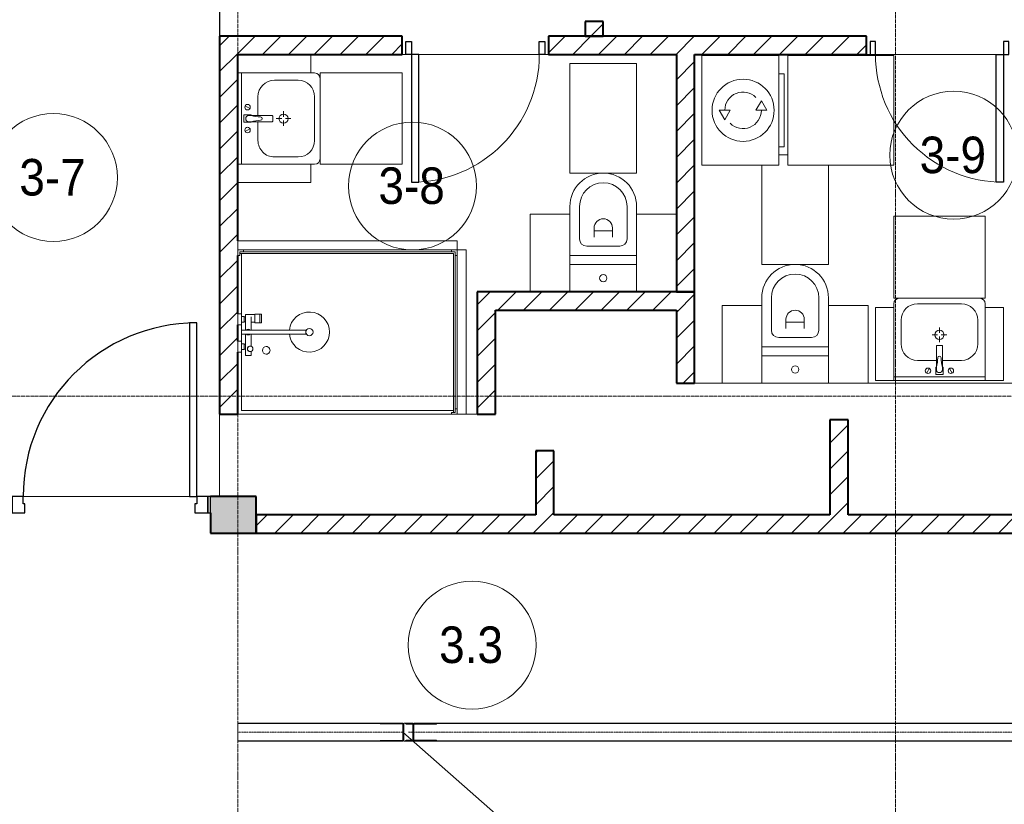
# Model space of a CAD drawing. Header units: millimetres. Extents: x 105790 to 201854, y 7718 to 225473.
# Tile 22 of 50: x 113956 to 119345, y 24065 to 28360. Entities that reach past the tile are written whole.
import ezdxf

# ---------------------------------------------------------------- set-up
doc = ezdxf.new("R2010")
doc.units = ezdxf.units.MM
for name, pattern in [('ADSK_Линия сетки', [25, 20, -2.5, 0, -2.5]), ('Линия сетки', [25, 20, -2.5, 0, -2.5]), ('Осевая', [14, 10, -2, 0, -2])]:
    doc.linetypes.add(name, pattern=pattern)
for name, color, linetype, lineweight in [('Двери', 7, 'Continuous', 18), ('Кабельные лотки', 7, 'Continuous', 18), ('Каркас_Импост', 7, 'Continuous', 30), ('Марки кабельных лотков', 7, 'Continuous', 20), ('Марки помещений', 7, 'Continuous', 20), ('Мебель', 7, 'Continuous', 18), ('Монтажный зазор', 7, 'Continuous', 30), ('Опуск', 7, 'Continuous', 18), ('Осевая линия', 7, 'Осевая', 18), ('Оси', 7, 'Continuous', 9), ('Панель', 7, 'Continuous', 30), ('Перекрытия', 7, 'Continuous', 18), ('Сантехнические приборы', 7, 'Continuous', 18), ('Соединительные детали кабельных лотков', 7, 'Continuous', 18), ('Стены', 7, 'Continuous', 18), ('Стены разрез', 7, 'Continuous', 40), ('Электрооборудование', 7, 'Continuous', 18)]:
    doc.layers.add(name, color=color, linetype=linetype, lineweight=lineweight)
doc.styles.add('Arial_3', font='arial.ttf', dxfattribs={"width": 0.9, "height": 200})
pattern_1 = [(45, (0, 0), (-70.71068, 70.71068), [])]

# ---------------------------------------------------------------- blocks, each defined once
blk = doc.blocks.new('MR_Унитаз напольный - Санузел с ванной-2638740-МКСС_К4_L23_78_000_')
at = {"layer": 'Сантехнические приборы', "color": 253, "true_color": 0xaaaaaa}
for p, q in [((-182.5, 0), (-182.5, 267.5)), ((-130, 267.5), (-130, 90)), ((130, 90), (130, 267.5)), ((182.5, 267.5), (182.5, 0)), ((-50, 150), (-50, 100)), ((-50, 135), (50, 135)), ((50, 100), (50, 150)), ((182.5, 0), (-182.5, 0)), ((-182.5, -50), (-182.5, 0)), ((-182.5, 0), (182.5, 0)), ((-90, 50), (90, 50)), ((182.5, 0), (182.5, -50)), ((-182.5, -50), (182.5, -50)), ((-182.5, -200), (-182.5, -50)), ((182.5, -50), (-182.5, -50)), ((182.5, -50), (182.5, -200)), ((182.5, -200), (-182.5, -200))]:
    blk.add_line(p, q, dxfattribs=at)
for centre, radius, start, end in [((0, 267.5), 182.5, 0, 180), ((0, 267.5), 130, 360, 180), ((0, 150), 50, 360, 180), ((-90, 90), 40, 180, 270), ((90, 90), 40, 270, 360), ((0, -125), 20, 360, 180), ((0, -125), 20, 180, 360)]:
    blk.add_arc(centre, radius, start, end, dxfattribs=at)
blk = doc.blocks.new('MR_Зона обслуживания - MR_Зона обслуживания-2638741-МКСС_К4_L23_78_000_')
at = {"layer": 'Мебель', "lineweight": 9}
for p, q in [((-39.8, 600), (-89.8, 600)), ((-182.5, 544), (-182.5, 0)), ((182.5, 0), (182.5, 544)), ((-182.5, 0), (182.5, 0))]:
    blk.add_line(p, q, dxfattribs=at)
blk = doc.blocks.new('MR_Зона обслуживания - MR_Зона обслуживания-2638742-МКСС_К4_L23_78_000_')
at = {"layer": 'Мебель', "lineweight": 9}
for p, q in [((108.75, 425), (-108.75, 425)), ((108.75, 0), (108.75, 425)), ((-108.75, 0), (108.75, 0))]:
    blk.add_line(p, q, dxfattribs=at)
blk = doc.blocks.new('MR_Зона обслуживания - MR_Зона обслуживания-V1-МКСС_К4_L23_78_000_')
at = {"layer": 'Мебель', "lineweight": 9}
for p, q in [((108.75, 425), (-108.75, 425)), ((-108.75, 425), (-108.75, 0)), ((-108.75, 0), (108.75, 0))]:
    blk.add_line(p, q, dxfattribs=at)
blk = doc.blocks.new('MR_Тумба-Умывальник с зеркалом - Тумба-умывальник_500-2638752-МКСС_К4_L23_78_000_')
at = {"layer": 'Сантехнические приборы', "color": 253, "true_color": 0xaaaaaa}
for p, q in [((-250, 400), (-250, 420)), ((-120, 420), (120, 420)), ((250, 420), (250, 400)), ((-210, 200), (-210, 330)), ((210, 330), (210, 200)), ((0, 290), (0, 260)), ((-10, 250), (-40, 250)), ((0, 210), (0, 240)), ((40, 250), (10, 250)), ((-17, 73.1), (-17, 187.9)), ((-14, 190.9), (14, 190.9)), ((17, 187.9), (17, 73.1)), ((-17, 110), (-120, 110)), ((120, 110), (17, 110)), ((-69.7, 39.8), (-55.6, 66.3)), ((-20, 73.1), (-17, 73.1)), ((-20, 33.1), (-20, 73.1)), ((-17, 60), (-17, 73.1)), ((17, 73.1), (17, 60)), ((17, 73.1), (20, 73.1)), ((20, 73.1), (20, 33.1)), ((69.7, 39.8), (55.6, 66.3)), ((-250, 20), (250, 20)), ((250, 0), (-250, 0)), ((20, 33.1), (-20, 33.1))]:
    blk.add_line(p, q, dxfattribs=at)
for centre, radius, start, end in [((-220, 420), 30, 90, 180), ((220, 420), 30, 0, 90), ((-120, 330), 90, 90, 180), ((120, 330), 90, 0, 90), ((0, 250), 25, 360, 180), ((0, 250), 25, 180, 360), ((-120, 200), 90, 180, 270), ((-14, 187.9), 3, 90, 180), ((-14, 187.9), 3, 105, 165), ((14, 187.9), 3, 0, 90), ((14, 187.9), 3, 15, 75), ((120, 200), 90, 270, 0), ((-217.6, 129.9), 208.5, 344.1823, 358.4054), ((0, 124.1), 9.19, 0, 180), ((217.6, 129.9), 208.5, 181.5946, 195.8177), ((-62.7, 53.1), 15, 0, 180), ((0, 60), 17, 180, 0), ((62.7, 53.1), 15, 0, 180), ((-62.7, 53.1), 15, 180, 0), ((62.7, 53.1), 15, 180, 0)]:
    blk.add_arc(centre, radius, start, end, dxfattribs=at)
blk = doc.blocks.new('MR_Зона обслуживания - MR_Зона обслуживания-2638754-МКСС_К4_L23_78_000_')
at = {"layer": 'Мебель', "lineweight": 9}
for p, q in [((250, 450), (-250, 450)), ((-250, 450), (-250, 0)), ((250, 0), (250, 450)), ((-250, 0), (250, 0))]:
    blk.add_line(p, q, dxfattribs=at)
blk = doc.blocks.new('MR_Зона обслуживания - MR_Зона обслуживания-2638747-МКСС_К4_L23_78_000_')
at = {"layer": 'Мебель', "lineweight": 9}
for p, q in [((50, 400), (-50, 400)), ((-50, 400), (-50, 0)), ((50, 0), (50, 400)), ((-50, 0), (50, 0))]:
    blk.add_line(p, q, dxfattribs=at)
blk = doc.blocks.new('MR_Стиральная машина - Стиральная машина_450-2515852-МКСС_К4_L23_78_000_')
at = {"layer": 'Электрооборудование', "color": 253, "true_color": 0xaaaaaa}
for p, q in [((300, 0), (-300, 0)), ((-300, 0), (-300, -420)), ((300, -420), (300, 0)), ((0, -95), (-52, -125)), ((0, -155), (0, -95)), ((-52, -125), (0, -155)), ((0, -295), (0, -355)), ((52, -325), (0, -295)), ((0, -355), (52, -325)), ((-300, -420), (300, -420)), ((-200, -420), (-200, -450)), ((200, -450), (200, -420)), ((-200, -450), (200, -450))]:
    blk.add_line(p, q, dxfattribs=at)
for radius, start, end in [(170, 360, 180), (100, 135, 270), (100, 315, 90), (170, 180, 360)]:
    blk.add_arc((0, -225), radius, start, end, dxfattribs=at)
blk = doc.blocks.new('MR_Зона обслуживания - MR_Зона обслуживания-2638756-МКСС_К4_L23_78_000_')
at = {"layer": 'Мебель', "lineweight": 9}
for p, q in [((300, 0), (-300, 0)), ((-300, 0), (-300, -580)), ((300, -580), (300, 0)), ((-300, -580), (300, -580))]:
    blk.add_line(p, q, dxfattribs=at)
blk = doc.blocks.new('MR_Унитаз напольный - Санузел с ванной-V2-МКСС_К4_L23_78_000_')
at = {"layer": 'Сантехнические приборы', "color": 253, "true_color": 0xaaaaaa}
for p, q in [((-182.5, 0), (-182.5, 267.5)), ((-130, 267.5), (-130, 90)), ((130, 90), (130, 267.5)), ((182.5, 267.5), (182.5, 0)), ((-50, 150), (-50, 100)), ((-50, 135), (50, 135)), ((50, 100), (50, 150)), ((182.5, 0), (-182.5, 0)), ((-182.5, -50), (-182.5, 0)), ((-182.5, 0), (182.5, 0)), ((-90, 50), (90, 50)), ((182.5, 0), (182.5, -50)), ((-182.5, -50), (182.5, -50)), ((-182.5, -200), (-182.5, -50)), ((182.5, -50), (-182.5, -50)), ((182.5, -50), (182.5, -200))]:
    blk.add_line(p, q, dxfattribs=at)
for centre, radius, start, end in [((0, 267.5), 182.5, 0, 180), ((0, 267.5), 130, 360, 180), ((0, 150), 50, 360, 180), ((-90, 90), 40, 180, 270), ((90, 90), 40, 270, 360), ((0, -125), 20, 360, 180), ((0, -125), 20, 180, 360)]:
    blk.add_arc(centre, radius, start, end, dxfattribs=at)
blk = doc.blocks.new('MR_Зона обслуживания - MR_Зона обслуживания-V3-МКСС_К4_L23_78_000_')
at = {"layer": 'Мебель', "lineweight": 9}
for p, q in [((182.5, 600), (-182.5, 600)), ((-182.5, 600), (-182.5, 0)), ((182.5, 0), (182.5, 600)), ((-182.5, 0), (182.5, 0))]:
    blk.add_line(p, q, dxfattribs=at)
blk = doc.blocks.new('MR_Зона обслуживания - MR_Зона обслуживания-V4-МКСС_К4_L23_78_000_')
at = {"layer": 'Мебель', "lineweight": 9}
blk.add_line((108.75, 425), (-108.75, 425), dxfattribs=at)
blk = doc.blocks.new('MR_Зона обслуживания - MR_Зона обслуживания-V5-МКСС_К4_L23_78_000_')
at = {"layer": 'Мебель', "lineweight": 9}
for p, q in [((108.75, 425), (-108.75, 425)), ((-108.75, 425), (-108.75, 0))]:
    blk.add_line(p, q, dxfattribs=at)
blk = doc.blocks.new('MR_Тумба-Умывальник с зеркалом - Тумба-умывальник_500-V6-МКСС_К4_L23_78_000_')
at = {"layer": 'Сантехнические приборы', "color": 253, "true_color": 0xaaaaaa}
for p, q in [((-250, 400), (-250, 420)), ((-120, 420), (120, 420)), ((250, 420), (250, 400)), ((-210, 200), (-210, 330)), ((210, 330), (210, 200)), ((0, 290), (0, 260)), ((-10, 250), (-40, 250)), ((0, 210), (0, 240)), ((40, 250), (10, 250)), ((-17, 73.1), (-17, 187.9)), ((-14, 190.9), (14, 190.9)), ((17, 187.9), (17, 73.1)), ((-17, 110), (-120, 110)), ((120, 110), (17, 110)), ((-69.7, 39.8), (-55.6, 66.3)), ((-20, 73.1), (-17, 73.1)), ((-20, 33.1), (-20, 73.1)), ((-17, 60), (-17, 73.1)), ((17, 73.1), (17, 60)), ((17, 73.1), (20, 73.1)), ((20, 73.1), (20, 33.1)), ((69.7, 39.8), (55.6, 66.3)), ((-250, 20), (250, 20)), ((20, 33.1), (-20, 33.1))]:
    blk.add_line(p, q, dxfattribs=at)
for centre, radius, start, end in [((-220, 420), 30, 90, 180), ((220, 420), 30, 0, 90), ((-120, 330), 90, 90, 180), ((120, 330), 90, 0, 90), ((0, 250), 25, 360, 180), ((0, 250), 25, 180, 360), ((-120, 200), 90, 180, 270), ((-14, 187.9), 3, 90, 180), ((-14, 187.9), 3, 105, 165), ((14, 187.9), 3, 0, 90), ((14, 187.9), 3, 15, 75), ((120, 200), 90, 270, 0), ((-217.6, 129.9), 208.5, 344.1823, 358.4054), ((0, 124.1), 9.19, 0, 180), ((217.6, 129.9), 208.5, 181.5946, 195.8177), ((-62.7, 53.1), 15, 0, 180), ((0, 60), 17, 180, 0), ((62.7, 53.1), 15, 0, 180), ((-62.7, 53.1), 15, 180, 0), ((62.7, 53.1), 15, 180, 0)]:
    blk.add_arc(centre, radius, start, end, dxfattribs=at)
blk = doc.blocks.new('MR_Зона обслуживания - MR_Зона обслуживания-V7-МКСС_К4_L23_78_000_')
at = {"layer": 'Мебель', "lineweight": 9}
for p, q in [((50, 400), (-50, 400)), ((-50, 400), (-50, 0)), ((50, 0), (50, 400))]:
    blk.add_line(p, q, dxfattribs=at)
blk = doc.blocks.new('A_DOR_Door - Вн_3_Одинарная_800x2100-3064259-МКСС_К4_L23_78_000_')
at = {"layer": 'Двери', "color": 253, "lineweight": 30, "true_color": 0xaaaaaa}
for p, q in [((-350, 50), (-350, 750)), ((-350, 750), (-310, 750)), ((-350, 50), (-350, 750)), ((-310, 750), (-310, 50)), ((-380, 50), (-380, -20)), ((-350, 50), (-380, 50)), ((-310, 50), (-350, 50)), ((-350, -20), (-350, 50)), ((380, 50), (350, 50)), ((350, 50), (350, -20)), ((380, -20), (380, 50)), ((-380, -20), (-350, -20)), ((350, -20), (380, -20))]:
    blk.add_line(p, q, dxfattribs=at)
at = {"layer": 'Двери', "color": 254, "lineweight": 9, "true_color": 0xd4d4d4}
blk.add_arc((-350, 50), 700, 360, 90, dxfattribs=at)
blk = doc.blocks.new('MR_Душевой поддон - Санузел с душем_900х1200-2638805-МКСС_К4_L23_78_000_')
at = {"layer": 'Сантехнические приборы', "color": 253, "true_color": 0xaaaaaa}
for p, q in [((-90, 1170), (-90, 1190)), ((-90, 1190), (-70, 1190)), ((790, 1190), (-90, 1190)), ((-90, 1190), (-90, 10)), ((-70, 1190), (-70, 1200)), ((770, 1200), (770, 1190)), ((770, 1190), (790, 1190)), ((790, 1190), (790, 1170)), ((790, 1180), (790, 1190)), ((800, 1170), (800, 1200)), ((-100, 1170), (-90, 1170)), ((-80, 10), (-80, 1180)), ((-80, 1180), (790, 1180)), ((780, 1180), (780, 20)), ((790, 1170), (800, 1170)), ((800, 1170), (800, 0)), ((338.7, 20), (338.7, 375.1)), ((361.3, 375.1), (361.3, 20)), ((251.9, 129.1), (298.9, 129.1)), ((251.9, 120), (251.9, 129.1)), ((251.9, 120), (298.9, 120)), ((251.9, 92.5), (251.9, 120)), ((298.9, 120), (251.9, 120)), ((298.9, 129.1), (298.9, 120)), ((298.9, 120), (298.9, 92.5)), ((298.9, 92.5), (251.9, 92.5)), ((253.8, 92.5), (296.6, 92.5)), ((253.8, 42), (253.8, 92.5)), ((266.7, 73.7), (338.7, 73.7)), ((296.6, 92.5), (296.6, 73.7)), ((361.3, 73.7), (428.7, 73.7)), ((455.7, 73.7), (479.1, 73.7)), ((479.1, 73.7), (479.1, 42)), ((-90, 30), (-100, 30)), ((-90, 10), (-90, 30)), ((-70, 10), (-90, 10)), ((-90, 10), (-80, 10)), ((250.2, 20), (-80, 20)), ((-70, 0), (-70, 10)), ((250.2, 20), (310, 20)), ((250.2, 0), (250.2, 20)), ((266.7, 42), (253.8, 42)), ((264, 34), (296, 34)), ((264, 20), (264, 34)), ((296, 20), (264, 20)), ((338.7, 42), (266.7, 42)), ((266.7, 42), (293.6, 42)), ((266.7, 34), (266.7, 42)), ((293.6, 34), (266.7, 34)), ((293.6, 42), (293.6, 34)), ((296, 34), (296, 20)), ((338.7, 20), (310, 20)), ((310, 20), (310, 0)), ((361.3, 20), (338.7, 20)), ((479.1, 42), (361.3, 42)), ((400, 20), (361.3, 20)), ((400, 0), (400, 20)), ((400, 20), (459.8, 20)), ((414, 20), (414, 34)), ((414, 34), (446, 34)), ((446, 20), (414, 20)), ((416.4, 34), (416.4, 42)), ((416.4, 42), (443.3, 42)), ((443.3, 34), (416.4, 34)), ((443.3, 42), (443.3, 34)), ((446, 34), (446, 20)), ((780, 20), (459.8, 20)), ((459.8, 20), (459.8, 0)), ((-100, 0), (-70, 0)), ((310, 0), (250.2, 0)), ((459.8, 0), (400, 0))]:
    blk.add_line(p, q, dxfattribs=at)
for centre, radius, start, end in [((350, 391.5), 110, 275.916, 264.084), ((350, 391.5), 20, 0, 180), ((350, 391.5), 20, 180, 0), ((350, 391.5), 20, 235.4667, 304.5333), ((450, 155.2), 20.9, 360, 180), ((450, 155.2), 20.9, 180, 360), ((350, 56.1), 15.5, 137.0093, 222.9907), ((350, 56.1), 15.5, 317.0093, 42.9907), ((442.2, 67.2), 15, 0, 180), ((442.2, 67.2), 15, 154.0483, 25.9517), ((442.2, 67.2), 15, 180, 0)]:
    blk.add_arc(centre, radius, start, end, dxfattribs=at)
blk = doc.blocks.new('MR_Зона обслуживания - MR_Зона обслуживания-2638751-МКСС_К4_L23_78_000_')
at = {"layer": 'Мебель', "lineweight": 9}
for p, q in [((450, 50), (-450, 50)), ((-450, 50), (-450, 0)), ((-450, 0), (450, 0)), ((450, 0), (450, 50))]:
    blk.add_line(p, q, dxfattribs=at)
blk = doc.blocks.new('MR_Зона обслуживания - MR_Зона обслуживания-2638808-МКСС_К4_L23_78_000_')
at = {"layer": 'Мебель', "lineweight": 9}
for p, q in [((600, 50), (-600, 50)), ((-600, 50), (-600, 0)), ((-600, 0), (600, 0)), ((600, 0), (600, 50))]:
    blk.add_line(p, q, dxfattribs=at)
blk = doc.blocks.new('A_DOR_Door - Вн_3_Одинарная_800x2100-3064304-МКСС_К4_L23_78_000_')
at = {"layer": 'Двери', "color": 253, "lineweight": 30, "true_color": 0xaaaaaa}
for p, q in [((-380, 20), (-350, 20)), ((-380, -50), (-380, 20)), ((-350, 20), (-350, -50)), ((350, -50), (350, 20)), ((350, 20), (380, 20)), ((380, 20), (380, -50)), ((-350, -50), (-380, -50)), ((-350, -50), (-350, -750)), ((-310, -50), (-350, -50)), ((-350, -50), (-350, -750)), ((-310, -750), (-310, -50)), ((380, -50), (350, -50)), ((-350, -750), (-310, -750))]:
    blk.add_line(p, q, dxfattribs=at)
at = {"layer": 'Двери', "color": 254, "lineweight": 9, "true_color": 0xd4d4d4}
blk.add_arc((-350, -50), 700, 270, 0, dxfattribs=at)
blk = doc.blocks.new('101_Дверь_Однопольная - _НЧ_Мет_900х2100_Квартира_Л-3835079-МКСС_К4_L23_78_000_')
at = {"layer": 'Каркас_Импост', "color": 253, "true_color": 0xaaaaaa}
for p, q in [((-475, 100), (-535, 100)), ((-535, 100), (-535, 10)), ((-475, 60), (-475, 100)), ((-465, 60), (-475, 60)), ((-465, 10), (-465, 60)), ((475, 60), (465, 60)), ((465, 60), (465, 10)), ((535, 100), (475, 100)), ((475, 100), (475, 60)), ((535, 10), (535, 100)), ((-535, 10), (-465, 10)), ((465, 10), (535, 10))]:
    blk.add_line(p, q, dxfattribs=at)
at = {"layer": 'Монтажный зазор', "color": 253, "true_color": 0xaaaaaa}
for p, q in [((-535, 100), (-550, 100)), ((-550, 100), (-550, 10)), ((-535, 10), (-535, 100)), ((550, 100), (535, 100)), ((535, 100), (535, 10)), ((550, 10), (550, 100)), ((-550, 10), (-535, 10)), ((535, 10), (550, 10))]:
    blk.add_line(p, q, dxfattribs=at)
at = {"layer": 'Панель', "color": 253, "true_color": 0xaaaaaa}
for p, q in [((475, 1050), (435, 1050)), ((435, 1050), (435, 100)), ((475, 100), (475, 1050)), ((435, 100), (475, 100))]:
    blk.add_line(p, q, dxfattribs=at)
blk.add_arc((475, 100), 950, 90, 180, dxfattribs=at)
blk = doc.blocks.new('135_SLK_K4_AR_rvt-1-МКСС_К4_L23_78_000_')
at = {"layer": 'Стены разрез', "lineweight": 9, "true_color": 0xaaaaaa}
h = blk.add_hatch(dxfattribs=at)
h.set_pattern_fill('FP_3', color=253, style=0, pattern_type=2)
h.set_pattern_definition(pattern_1)
h.paths.add_polyline_path([(117050, 28270), (117150, 28270), (117150, 28350), (117050, 28350)])
h.paths.add_polyline_path([(117150, 29250), (117150, 32900), (117050, 32900), (117050, 29250)])
h = blk.add_hatch(dxfattribs=at)
h.set_pattern_fill('FP_3', color=253, style=0, pattern_type=2)
h.set_pattern_definition(pattern_1)
h.paths.add_polyline_path([(120450, 28170), (120450, 28270), (119390, 28270), (119390, 28170), (119682.6, 28170)])
h.paths.add_polyline_path([(118590, 28170), (118590, 28270), (116850, 28270), (116850, 28170), (117930, 28170)])
h.paths.add_polyline_path([(116050, 28170), (116050, 28270), (115050, 28270), (115050, 28170), (115739.1, 28170)])
h = blk.add_hatch(dxfattribs=at)
h.set_pattern_fill('FP_3', color=253, style=0, pattern_type=2)
h.set_pattern_definition(pattern_1)
h.paths.add_polyline_path([(115150, 26200), (115150, 28170), (115050, 28170), (115050, 26200)])
h = blk.add_hatch(dxfattribs=at)
h.set_pattern_fill('FP_3', color=253, style=0, pattern_type=2)
h.set_pattern_definition(pattern_1)
h.paths.add_polyline_path([(117650, 26870), (117650, 28170), (117550, 28170), (117550, 26870)])
h = blk.add_hatch(dxfattribs=at)
h.set_pattern_fill('FP_3', color=253, style=0, pattern_type=2)
h.set_pattern_definition(pattern_1)
h.paths.add_polyline_path([(117550, 26770), (117550, 26870), (116460, 26870), (116460, 26770), (117491.8, 26770)])
h = blk.add_hatch(dxfattribs=at)
h.set_pattern_fill('FP_3', color=253, style=0, pattern_type=2)
h.set_pattern_definition(pattern_1)
h.paths.add_polyline_path([(117550, 26370), (117650, 26370), (117650, 26870), (117550, 26870), (117550, 26544.3)])
h = blk.add_hatch(dxfattribs=at)
h.set_pattern_fill('FP_3', color=253, style=0, pattern_type=2)
h.set_pattern_definition(pattern_1)
h.paths.add_polyline_path([(116560, 26200), (116560, 26770), (116460, 26770), (116460, 26200)])
h = blk.add_hatch(dxfattribs=at)
h.set_pattern_fill('FP_3', color=253, style=0, pattern_type=2)
h.set_pattern_definition(pattern_1)
h.paths.add_polyline_path([(118490, 25650), (118490, 26170), (118390, 26170), (118390, 25650)])
h = blk.add_hatch(dxfattribs=at)
h.set_pattern_fill('FP_3', color=253, style=0, pattern_type=2)
h.set_pattern_definition(pattern_1)
h.paths.add_polyline_path([(116880, 25650), (116880, 26000), (116780, 26000), (116780, 25650)])
at = {"layer": 'Стены разрез', "lineweight": 18, "true_color": 0xcbcbcb}
h = blk.add_hatch(color=9, dxfattribs=at)
h.paths.add_polyline_path([(113549.8, 25550), (113899.8, 25550), (113899.8, 25750), (113549.8, 25750), (113549.8, 25660)])
h.paths.add_polyline_path([(114999.8, 25550), (115250, 25550), (115250, 25750), (114999.8, 25750), (114999.8, 25660)])
at = {"layer": 'Стены разрез', "lineweight": 9, "true_color": 0xaaaaaa}
h = blk.add_hatch(dxfattribs=at)
h.set_pattern_fill('FP_3', color=253, style=0, pattern_type=2)
h.set_pattern_definition(pattern_1)
h.paths.add_polyline_path([(123550, 25550), (123550, 25650), (115250, 25650), (115250, 25550), (123188, 25550)])
at = {"layer": 'Перекрытия', "color": 253, "true_color": 0xaaaaaa}
for p, q in [((115049.6, 25750), (115049.6, 28270)), ((116070, 28170), (116050, 28170)), ((116050, 28170), (116070, 28170)), ((116800, 28170), (116140, 28170)), ((116140, 28170), (116800, 28170)), ((116850, 28170), (116830, 28170)), ((116830, 28170), (116850, 28170)), ((118610, 28170), (118590, 28170)), ((118590, 28170), (118610, 28170)), ((119300, 28170), (118640, 28170)), ((118640, 28170), (119300, 28170)), ((117650, 26370), (117800, 26370)), ((118600, 26370), (119650, 26370)), ((115150, 26200), (116320, 26200)), ((116400, 26200), (116460, 26200)), ((113974.8, 25750), (114884.8, 25750)), ((114884.8, 25750), (113974.8, 25750))]:
    blk.add_line(p, q, dxfattribs=at)
at = {"layer": 'Стены', "color": 253, "true_color": 0xaaaaaa}
for p, q in [((115049.6, 28220), (115049.6, 29300)), ((115050.4, 29300), (115050.4, 28270))]:
    blk.add_line(p, q, dxfattribs=at)
at = {"layer": 'Стены разрез', "color": 253, "true_color": 0xaaaaaa}
for p, q in [((117150, 28350), (117050, 28350)), ((117050, 28350), (117050, 28270)), ((117150, 28270), (117150, 28350)), ((116050, 28270), (115050, 28270)), ((115050, 28270), (115050, 28170)), ((116050, 28170), (116050, 28270)), ((118590, 28270), (116850, 28270)), ((116850, 28270), (116850, 28170)), ((117050, 28270), (117150, 28270)), ((118590, 28170), (118590, 28270)), ((115050, 28170), (115050, 26200)), ((115150, 28170), (116050, 28170)), ((115150, 27150), (115150, 28170)), ((116850, 28170), (117550, 28170)), ((117550, 28170), (117550, 26870)), ((117650, 28170), (118590, 28170)), ((117650, 26870), (117650, 28170)), ((115150, 26749.8), (115150, 27070)), ((117550, 26870), (116460, 26870)), ((116460, 26870), (116460, 26770)), ((117650, 26870), (117550, 26870)), ((117550, 26870), (117650, 26870)), ((117650, 26370), (117650, 26870)), ((116460, 26770), (116460, 26200)), ((116560, 26770), (117550, 26770)), ((116560, 26200), (116560, 26770)), ((117550, 26770), (117550, 26370)), ((115150, 26600), (115150, 26690)), ((115150, 26200), (115150, 26540.2)), ((117550, 26370), (117650, 26370)), ((115050, 26200), (115150, 26200)), ((116460, 26200), (116560, 26200)), ((118490, 26170), (118390, 26170)), ((118390, 26170), (118390, 25650)), ((118490, 25650), (118490, 26170)), ((116880, 26000), (116780, 26000)), ((116780, 26000), (116780, 25650)), ((116880, 25650), (116880, 26000)), ((115250, 25750), (114999.8, 25750)), ((115250, 25550), (115250, 25750)), ((114999.8, 25660), (114999.8, 25550)), ((116780, 25650), (115250, 25650)), ((115250, 25650), (115250, 25550)), ((118390, 25650), (116880, 25650)), ((120150, 25650), (118490, 25650)), ((114999.8, 25550), (115250, 25550)), ((115250, 25550), (123550, 25550))]:
    blk.add_line(p, q, dxfattribs=at)
at = {"layer": 'Двери', "color": 253, "lineweight": 18, "true_color": 0xaaaaaa}
for name, p in [('A_DOR_Door - Вн_3_Одинарная_800x2100-3064304-МКСС_К4_L23_78_000_', (116450, 28220)), ('101_Дверь_Однопольная - _НЧ_Мет_900х2100_Квартира_Л-3835079-МКСС_К4_L23_78_000_', (114449.8, 25650))]:
    blk.add_blockref(name, p, dxfattribs=at)
at = {"layer": 'Двери', "color": 253, "lineweight": 18, "true_color": 0xaaaaaa, "rotation": 180}
blk.add_blockref('A_DOR_Door - Вн_3_Одинарная_800x2100-3064259-МКСС_К4_L23_78_000_', (118990, 28220), dxfattribs=at)
at = {"layer": 'Мебель', "color": 253, "lineweight": 18, "true_color": 0xaaaaaa}
for name, p, rotation in [('MR_Зона обслуживания - MR_Зона обслуживания-V7-МКСС_К4_L23_78_000_', (115150, 28118.5), 270.0000000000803), ('MR_Зона обслуживания - MR_Зона обслуживания-2638756-МКСС_К4_L23_78_000_', (118160.2, 27864), 90.00000000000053), ('MR_Зона обслуживания - MR_Зона обслуживания-2638754-МКСС_К4_L23_78_000_', (115600, 27818.5), 270.0000000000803), ('MR_Зона обслуживания - MR_Зона обслуживания-V7-МКСС_К4_L23_78_000_', (115150, 27518.5), 270.0000000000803), ('MR_Зона обслуживания - MR_Зона обслуживания-2638751-МКСС_К4_L23_78_000_', (116350, 26650), 270.0000000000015)]:
    blk.add_blockref(name, p, dxfattribs=dict(at, rotation=rotation))
for name, p in [('MR_Зона обслуживания - MR_Зона обслуживания-V3-МКСС_К4_L23_78_000_', (117150, 27520)), ('MR_Зона обслуживания - MR_Зона обслуживания-2638741-МКСС_К4_L23_78_000_', (118200, 27020)), ('MR_Зона обслуживания - MR_Зона обслуживания-V5-МКСС_К4_L23_78_000_', (116858.8, 26870)), ('MR_Зона обслуживания - MR_Зона обслуживания-V4-МКСС_К4_L23_78_000_', (117441.2, 26870)), ('MR_Зона обслуживания - MR_Зона обслуживания-2638754-МКСС_К4_L23_78_000_', (118990, 26835)), ('MR_Зона обслуживания - MR_Зона обслуживания-2638808-МКСС_К4_L23_78_000_', (115750, 27100)), ('MR_Зона обслуживания - MR_Зона обслуживания-V1-МКСС_К4_L23_78_000_', (117908.7, 26370)), ('MR_Зона обслуживания - MR_Зона обслуживания-2638742-МКСС_К4_L23_78_000_', (118491.2, 26370)), ('MR_Зона обслуживания - MR_Зона обслуживания-2638747-МКСС_К4_L23_78_000_', (118690, 26385)), ('MR_Зона обслуживания - MR_Зона обслуживания-2638747-МКСС_К4_L23_78_000_', (119290, 26385))]:
    blk.add_blockref(name, p, dxfattribs=at)
at = {"layer": 'Сантехнические приборы', "color": 253, "lineweight": 18, "true_color": 0xaaaaaa}
for name, p, rotation in [('MR_Тумба-Умывальник с зеркалом - Тумба-умывальник_500-V6-МКСС_К4_L23_78_000_', (115150, 27818.5), 270.0000000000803), ('MR_Душевой поддон - Санузел с душем_900х1200-2638805-МКСС_К4_L23_78_000_', (115150, 27000), 270.0000000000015)]:
    blk.add_blockref(name, p, dxfattribs=dict(at, rotation=rotation))
for name, p in [('MR_Унитаз напольный - Санузел с ванной-V2-МКСС_К4_L23_78_000_', (117150, 27070)), ('MR_Унитаз напольный - Санузел с ванной-2638740-МКСС_К4_L23_78_000_', (118200, 26570)), ('MR_Тумба-Умывальник с зеркалом - Тумба-умывальник_500-2638752-МКСС_К4_L23_78_000_', (118990, 26385))]:
    blk.add_blockref(name, p, dxfattribs=at)
at = {"layer": 'Электрооборудование', "color": 253, "lineweight": 18, "true_color": 0xaaaaaa, "rotation": 90.00000000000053}
blk.add_blockref('MR_Стиральная машина - Стиральная машина_450-2515852-МКСС_К4_L23_78_000_', (117690.2, 27864), dxfattribs=at)
blk = doc.blocks.new('OSTEC_CLV - ЛН_ ЛП - ПШСМ - Угол вертикальный - ZS - Цинкование по методу Сендзимира-1481697-МКСС_К4_L23_78_000_')
at = {"layer": 'Осевая линия'}
for p, q in [((116083.2, 24460), (116112.2, 24460)), ((116112.2, 24460), (116113.2, 24460))]:
    blk.add_line(p, q, dxfattribs=at)
blk = doc.blocks.new('OSTEC_U - ЛН_ ЛП - ПШСМ - OSTEC_U - ЛН_ ЛП - ПШСМ-V55-МКСС_К4_L23_78_000_')
at = {"layer": 'Соединительные детали кабельных лотков', "color": 96, "true_color": 0x008000}
for p, q in [((116066.7, 24414.5), (116070.7, 24414.5)), ((116066.7, 24414.5), (116066.7, 24412.5)), ((116070.7, 24414.5), (116070.7, 24412.5)), ((116083.2, 24414.5), (116070.7, 24414.5)), ((116070.7, 24414.5), (116070.7, 24412.5)), ((116095.7, 24414.5), (116095.3, 24414.5)), ((116095.7, 24412.5), (116095.7, 24414.5)), ((116095.7, 24414.5), (116095.7, 24412.5)), ((116099.7, 24414.5), (116099.7, 24412.5)), ((116070.7, 24412.5), (116066.7, 24412.5)), ((116070.7, 24412.5), (116095.7, 24412.5)), ((116099.7, 24412.5), (116095.7, 24412.5))]:
    blk.add_line(p, q, dxfattribs=at)
blk = doc.blocks.new('OSTEC_U - ЛН_ ЛП - ПШСМ - OSTEC_U - ЛН_ ЛП - ПШСМ-V56-МКСС_К4_L23_78_000_')
at = {"layer": 'Соединительные детали кабельных лотков', "color": 96, "true_color": 0x008000}
for p, q in [((116066.7, 24507.5), (116070.7, 24507.5)), ((116066.7, 24507.5), (116066.7, 24505.5)), ((116070.7, 24505.5), (116066.7, 24505.5)), ((116070.7, 24507.5), (116070.7, 24505.5)), ((116095.7, 24507.5), (116070.7, 24507.5)), ((116070.7, 24507.5), (116070.7, 24505.5)), ((116070.7, 24505.5), (116083.2, 24505.5)), ((116095.3, 24505.5), (116095.7, 24505.5)), ((116095.7, 24505.5), (116095.7, 24507.5)), ((116095.7, 24507.5), (116099.7, 24507.5)), ((116095.7, 24507.5), (116095.7, 24505.5)), ((116099.7, 24507.5), (116099.7, 24505.5))]:
    blk.add_line(p, q, dxfattribs=at)
blk = doc.blocks.new('OSTEC_U - ЛН_ ЛП - ПШСМ - OSTEC_U - ЛН_ ЛП - ПШСМ-V57-МКСС_К4_L23_78_000_')
at = {"layer": 'Соединительные детали кабельных лотков', "color": 96, "true_color": 0x008000}
for p, q in [((116070.7, 24505.5), (116070.7, 24503.5)), ((116083.2, 24505.5), (116070.7, 24505.5)), ((116070.7, 24503.5), (116083.2, 24503.5)), ((116083.2, 24505.5), (116094.7, 24505.5)), ((116094.7, 24503.5), (116083.2, 24503.5)), ((116094.7, 24505.5), (116096.5, 24505.5)), ((116096.5, 24505.5), (116094.7, 24505.5)), ((116094.7, 24503.5), (116094.7, 24505.5)), ((116094.7, 24503.5), (116096.5, 24503.5)), ((116096.5, 24503.5), (116094.7, 24503.5)), ((116096.5, 24505.5), (116236.7, 24505.5)), ((116096.5, 24503.5), (116096.5, 24505.5)), ((116236.7, 24503.5), (116096.5, 24503.5)), ((116236.7, 24503.5), (116236.7, 24505.5))]:
    blk.add_line(p, q, dxfattribs=at)
blk = doc.blocks.new('OSTEC_U - ЛН_ ЛП - ПШСМ - OSTEC_U - ЛН_ ЛП - ПШСМ-V58-МКСС_К4_L23_78_000_')
at = {"layer": 'Соединительные детали кабельных лотков', "color": 96, "true_color": 0x008000}
for p, q in [((116070.7, 24416.5), (116070.7, 24414.5)), ((116083.2, 24416.5), (116070.7, 24416.5)), ((116070.7, 24414.5), (116083.2, 24414.5)), ((116083.2, 24416.5), (116094.7, 24416.5)), ((116094.7, 24414.5), (116083.2, 24414.5)), ((116094.7, 24416.5), (116096.5, 24416.5)), ((116096.5, 24416.5), (116094.7, 24416.5)), ((116094.7, 24414.5), (116094.7, 24416.5)), ((116094.7, 24414.5), (116096.5, 24414.5)), ((116096.5, 24414.5), (116094.7, 24414.5)), ((116096.5, 24416.5), (116236.7, 24416.5)), ((116096.5, 24414.5), (116096.5, 24416.5)), ((116236.7, 24414.5), (116096.5, 24414.5)), ((116236.7, 24414.5), (116236.7, 24416.5))]:
    blk.add_line(p, q, dxfattribs=at)
blk = doc.blocks.new('OSTEC_CLV - ЛН_ ЛП - ПШСМ - Угол вертикальный - ZS - Цинкование по методу Сендзимира-V66-МКСС_К4_L23_78_000_')
at = {"layer": 'Осевая линия'}
for p, q in [((116054.2, 24460), (116053.8, 24460)), ((116058.6, 24460), (116054.2, 24460))]:
    blk.add_line(p, q, dxfattribs=at)
blk = doc.blocks.new('OSTEC_U - ЛН_ ЛП - ПШСМ - OSTEC_U - ЛН_ ЛП - ПШСМ-V67-МКСС_К4_L23_78_000_')
at = {"layer": 'Соединительные детали кабельных лотков', "color": 96, "true_color": 0x008000}
for p, q in [((115929.7, 24505.5), (115929.7, 24507.5)), ((115929.7, 24505.5), (115929.7, 24507.5)), ((116058.2, 24505.5), (115929.7, 24505.5)), ((115929.7, 24505.5), (116058.2, 24505.5)), ((116058.2, 24507.5), (116053.2, 24507.5)), ((116053.2, 24507.5), (116058.2, 24507.5))]:
    blk.add_line(p, q, dxfattribs=at)
blk = doc.blocks.new('OSTEC_U - ЛН_ ЛП - ПШСМ - OSTEC_U - ЛН_ ЛП - ПШСМ-V68-МКСС_К4_L23_78_000_')
at = {"layer": 'Соединительные детали кабельных лотков', "color": 96, "true_color": 0x008000}
for p, q in [((116058.2, 24414.5), (115929.7, 24414.5)), ((115929.7, 24414.5), (116058.2, 24414.5)), ((115929.7, 24412.5), (115929.7, 24414.5)), ((115929.7, 24412.5), (115929.7, 24414.5)), ((116058.2, 24412.5), (116053.2, 24412.5)), ((116053.2, 24412.5), (116058.2, 24412.5))]:
    blk.add_line(p, q, dxfattribs=at)
blk = doc.blocks.new('050_Марка_Помещение - Номер-620969-МКСС_К4_L23_78_000_')
at = {"layer": 'Марки помещений'}
blk.add_circle((0, 0), 3.5, dxfattribs=at)

msp = doc.modelspace()

# ---------------------------------------------------------------- linework, layer by layer
at = {"layer": 'Кабельные лотки', "color": 96, "true_color": 0x008000}
for p, q in [((115150, 24410), (115150, 24510)), ((116053.2, 24510), (115150, 24510)), ((116053.2, 24507.5), (115150, 24507.5)), ((116053.2, 24510), (116053.2, 24410)), ((116113.2, 24505.5), (116113.2, 24510)), ((125479.8, 24510), (116113.2, 24510)), ((125479.8, 24507.5), (116113.2, 24507.5)), ((116113.2, 24416.5), (116113.2, 24503.5)), ((116113.2, 24410), (116113.2, 24414.5)), ((116053.2, 24412.5), (115150, 24412.5)), ((116053.2, 24410), (115150, 24410)), ((125479.8, 24412.5), (116113.2, 24412.5)), ((125479.8, 24410), (116113.2, 24410))]:
    msp.add_line(p, q, dxfattribs=at)
at = {"layer": 'Марки кабельных лотков'}
msp.add_line((116053.2, 24460), (117641.6, 23060), dxfattribs=at)
at = {"layer": 'Опуск'}
for p, q in [((116058.2, 24510), (116058.2, 24410)), ((116108.2, 24510), (116058.2, 24510)), ((116108.2, 24505.5), (116108.2, 24510)), ((116108.2, 24416.5), (116108.2, 24503.5)), ((116108.2, 24410), (116108.2, 24414.5)), ((116058.2, 24410), (116108.2, 24410))]:
    msp.add_line(p, q, dxfattribs=at)
at = {"layer": 'Осевая линия'}
for p, q in [((116053.2, 24460), (115150, 24460)), ((125479.8, 24460), (116113.2, 24460))]:
    msp.add_line(p, q, dxfattribs=at)
at = {"layer": 'Оси', "linetype": 'Линия сетки'}
for p, q in [((115150, 12025.7), (115150, 33100)), ((118750, 12025.7), (118750, 33100))]:
    msp.add_line(p, q, dxfattribs=at)
at = {"layer": 'Оси', "linetype": 'ADSK_Линия сетки'}
msp.add_line((136800, 26300), (106608.1, 26300), dxfattribs=at)

# ---------------------------------------------------------------- block references
at = {"lineweight": 5}
msp.add_blockref('135_SLK_K4_AR_rvt-1-МКСС_К4_L23_78_000_', (0, 0), dxfattribs=at)
at = {"layer": 'Марки помещений', "xscale": 99.99999999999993, "yscale": 99.99999999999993, "zscale": 99.99999999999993}
for p in [(119068.1, 27618.3), (114140.3, 27495.9), (116105.8, 27449.6), (116432.1, 24936.6)]:
    msp.add_blockref('050_Марка_Помещение - Номер-620969-МКСС_К4_L23_78_000_', p, dxfattribs=at)
at = {"layer": 'Соединительные детали кабельных лотков', "color": 96, "true_color": 0x008000}
for name in ['OSTEC_U - ЛН_ ЛП - ПШСМ - OSTEC_U - ЛН_ ЛП - ПШСМ-V67-МКСС_К4_L23_78_000_', 'OSTEC_U - ЛН_ ЛП - ПШСМ - OSTEC_U - ЛН_ ЛП - ПШСМ-V56-МКСС_К4_L23_78_000_', 'OSTEC_U - ЛН_ ЛП - ПШСМ - OSTEC_U - ЛН_ ЛП - ПШСМ-V57-МКСС_К4_L23_78_000_', 'OSTEC_U - ЛН_ ЛП - ПШСМ - OSTEC_U - ЛН_ ЛП - ПШСМ-V68-МКСС_К4_L23_78_000_', 'OSTEC_U - ЛН_ ЛП - ПШСМ - OSTEC_U - ЛН_ ЛП - ПШСМ-V55-МКСС_К4_L23_78_000_', 'OSTEC_U - ЛН_ ЛП - ПШСМ - OSTEC_U - ЛН_ ЛП - ПШСМ-V58-МКСС_К4_L23_78_000_']:
    msp.add_blockref(name, (0, 0), dxfattribs=at)
at = {"layer": 'Соединительные детали кабельных лотков'}
for name in ['OSTEC_CLV - ЛН_ ЛП - ПШСМ - Угол вертикальный - ZS - Цинкование по методу Сендзимира-V66-МКСС_К4_L23_78_000_', 'OSTEC_CLV - ЛН_ ЛП - ПШСМ - Угол вертикальный - ZS - Цинкование по методу Сендзимира-1481697-МКСС_К4_L23_78_000_']:
    msp.add_blockref(name, (0, 0), dxfattribs=at)

# ---------------------------------------------------------------- texts
at = {"layer": 'Марки помещений', "lineweight": 9, "char_height": 200, "attachment_point": 1, "style": 'Arial_3'}
for s, insert, width in [('3-9', (118881.6, 27720), 447.342), ('3-7', (113953.8, 27597.6), 447.342), ('3-8', (115919.3, 27551.4), 447.342), ('3.3', (116251.5, 25038.4), 432.911)]:
    msp.add_mtext(s, dxfattribs=dict(at, insert=insert, width=width))

doc.saveas('drawing.dxf')
